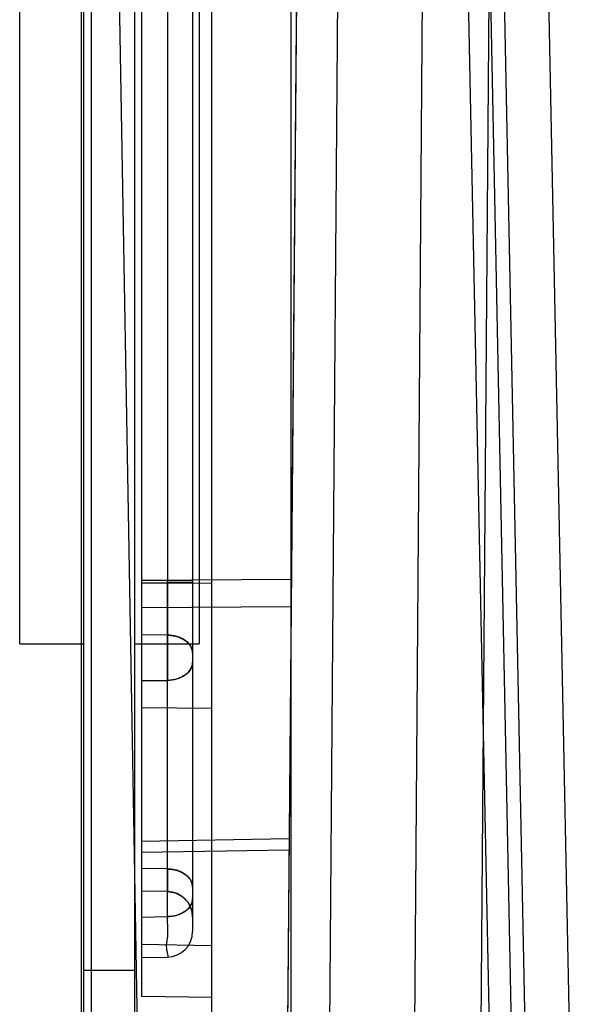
# Model space of a CAD drawing. Header units: millimetres. Extents: x 42 to 339, y 169 to 362.
# Tile 2 of 11: x 53 to 75, y 235 to 274. Entities that reach past the tile are written whole.
import ezdxf

# ---------------------------------------------------------------- set-up
doc = ezdxf.new("R2010")
doc.units = ezdxf.units.MM
doc.header["$LTSCALE"] = 34.608482
doc.layers.get('0').update_dxf_attribs({"linetype": 'CONTINUOUS'})

msp = doc.modelspace()

# ---------------------------------------------------------------- linework, layer by layer
at = {"color": 7, "linetype": 'Continuous'}
for p, q in [((55.44, 331.063), (55.44, 233.189)), ((63.64, 233.563), (63.64, 331.063)), ((69.18, 330.666), (68.45, 234.058)), ((69.421, 330.666), (71.371, 234.058)), ((70.288, 330.684), (72.238, 234.037)), ((55.952, 330.423), (57.634, 234.058)), ((55.826, 330.066), (55.826, 233.81)), ((55.54, 231.363), (55.54, 328.063)), ((57.54, 228.063), (57.54, 328.063)), ((64.309, 328.067), (63.44, 228.563)), ((57.79, 326.463), (57.79, 235.663)), ((59.79, 323.945), (59.79, 238.745)), ((65.768, 318.563), (65.095, 228.563)), ((58.808, 308.317), (58.808, 251.808)), ((71.513, 296.17), (71.002, 228.563)), ((71.513, 296.17), (72.877, 228.563)), ((73.245, 296.257), (74.611, 228.563)), ((60.54, 233.563), (60.54, 285.067)), ((53.04, 249.413), (53.04, 279.913)), ((60.04, 279.913), (60.04, 249.413)), ((63.644, 251.926), (57.79, 251.884)), ((58.808, 251.877), (57.79, 251.884)), ((59.79, 251.877), (58.808, 251.877)), ((57.79, 251.801), (58.808, 251.808)), ((57.79, 251.801), (60.54, 251.781)), ((58.808, 251.808), (59.79, 251.808)), ((63.635, 250.866), (57.79, 250.824)), ((58.808, 249.756), (57.79, 249.763)), ((58.808, 238.762), (58.808, 249.756)), ((53.04, 249.413), (55.54, 249.413)), ((57.54, 249.413), (60.04, 249.413)), ((57.79, 247.983), (58.808, 247.99)), ((57.79, 246.923), (60.54, 246.903)), ((63.556, 241.803), (57.79, 241.702)), ((63.552, 241.363), (57.79, 241.263)), ((58.808, 240.624), (57.79, 240.641)), ((58.808, 239.745), (57.79, 239.763)), ((59.604, 239.327), (59.742, 239.051)), ((59.79, 239.469), (59.79, 238.18)), ((57.79, 238.744), (58.808, 238.762)), ((57.79, 237.683), (60.54, 237.635)), ((57.79, 237.163), (58.808, 237.181)), ((57.54, 236.663), (55.54, 236.663)), ((57.79, 235.663), (60.54, 235.615))]:
    msp.add_line(p, q, dxfattribs=at)
for points in [[(64.226, 318.563), (63.965, 288.563), (63.703, 258.563), (63.44, 228.563)], [(58.808, 239.745), (59.113, 239.692), (59.387, 239.548)], [(59.113, 239.692), (59.387, 239.548), (59.604, 239.327), (59.742, 239.051), (59.79, 238.745)]]:
    msp.add_lwpolyline(points, dxfattribs=at)
for centre, start, end in [((58.79, 238.745), 0, 89), ((58.79, 238.181), 271.0015, 359.9929)]:
    msp.add_arc(centre, 1, start, end, dxfattribs=at)
for points, knots in [([(58.808, 251.877), (58.809, 251.494), (58.81, 250.787), (58.809, 250.08), (58.808, 249.756)], [0, 0, 0, 0, 0.541201, 1, 1, 1, 1]), ([(58.808, 249.756), (58.809, 250.08), (58.81, 250.787), (58.809, 251.494), (58.808, 251.877)], [0, 0, 0, 0, 0.458798, 1, 1, 1, 1]), ([(58.808, 251.808), (58.809, 251.342), (58.809, 250.443), (58.809, 249.17), (58.809, 248.363), (58.808, 247.99)], [0, 0, 0, 0, 0.366024, 0.707104, 1, 1, 1, 1]), ([(58.808, 247.99), (58.809, 248.363), (58.809, 249.17), (58.809, 250.443), (58.809, 251.342), (58.808, 251.808)], [0, 0, 0, 0, 0.292896, 0.633976, 1, 1, 1, 1]), ([(58.808, 249.756), (58.868, 249.755), (58.991, 249.745), (59.173, 249.707), (59.347, 249.642), (59.504, 249.551), (59.613, 249.456), (59.681, 249.372), (59.735, 249.289), (59.778, 249.181), (59.79, 249.091), (59.79, 249.049)], [0, 0, 0, 0, 0.135672, 0.276393, 0.417595, 0.553997, 0.681437, 0.74115, 0.797997, 0.903381, 1, 1, 1, 1]), ([(59.79, 249.049), (59.79, 249.091), (59.778, 249.181), (59.735, 249.289), (59.681, 249.372), (59.613, 249.456), (59.504, 249.551), (59.347, 249.642), (59.173, 249.707), (58.991, 249.745), (58.868, 249.755), (58.808, 249.756)], [0, 0, 0, 0, 0.096619, 0.202003, 0.25885, 0.318563, 0.446003, 0.582405, 0.723607, 0.864328, 1, 1, 1, 1]), ([(58.808, 247.99), (58.933, 247.992), (59.175, 248.027), (59.495, 248.172), (59.728, 248.399), (59.79, 248.602), (59.79, 248.697)], [0, 0, 0, 0, 0.284042, 0.54544, 0.783813, 1, 1, 1, 1]), ([(59.79, 248.697), (59.79, 248.606), (59.733, 248.412), (59.511, 248.183), (59.189, 248.03), (58.939, 247.992), (58.808, 247.99)], [0, 0, 0, 0, 0.206618, 0.435157, 0.703647, 1, 1, 1, 1]), ([(58.808, 240.624), (58.808, 240.558), (58.808, 240.433), (58.809, 240.283), (58.809, 240.174), (58.809, 240.101), (58.809, 240.035), (58.809, 239.976), (58.809, 239.923), (58.809, 239.877), (58.809, 239.842), (58.809, 239.819), (58.809, 239.803), (58.809, 239.79), (58.809, 239.778), (58.809, 239.768), (58.808, 239.76), (58.808, 239.754), (58.808, 239.751), (58.808, 239.749), (58.808, 239.747), (58.808, 239.746), (58.808, 239.745), (58.808, 239.745), (58.808, 239.745)], [0, 0, 0, 0, 0.224899, 0.424424, 0.514105, 0.596764, 0.672175, 0.740112, 0.800373, 0.852856, 0.89748, 0.916821, 0.934167, 0.94951, 0.962839, 0.974144, 0.983416, 0.990645, 0.993491, 0.995822, 0.997638, 0.998938, 0.999723, 1, 1, 1, 1]), ([(58.808, 239.745), (58.808, 239.745), (58.808, 239.745), (58.808, 239.746), (58.808, 239.747), (58.808, 239.749), (58.808, 239.751), (58.808, 239.754), (58.808, 239.76), (58.809, 239.768), (58.809, 239.778), (58.809, 239.79), (58.809, 239.803), (58.809, 239.819), (58.809, 239.842), (58.809, 239.877), (58.809, 239.923), (58.809, 239.976), (58.809, 240.035), (58.809, 240.101), (58.809, 240.174), (58.809, 240.283), (58.808, 240.433), (58.808, 240.558), (58.808, 240.624)], [0, 0, 0, 0, 0.000277, 0.00106, 0.00236, 0.004175, 0.006506, 0.009351, 0.01658, 0.025852, 0.037157, 0.050486, 0.065828, 0.083175, 0.102516, 0.147142, 0.199625, 0.259888, 0.327826, 0.403237, 0.485897, 0.575579, 0.775102, 1, 1, 1, 1]), ([(59.79, 239.917), (59.79, 239.959), (59.778, 240.049), (59.735, 240.157), (59.681, 240.24), (59.613, 240.324), (59.504, 240.419), (59.347, 240.51), (59.173, 240.575), (58.991, 240.613), (58.868, 240.623), (58.808, 240.624)], [0, 0, 0, 0, 0.096619, 0.202003, 0.25885, 0.318563, 0.446003, 0.582405, 0.723607, 0.864328, 1, 1, 1, 1]), ([(58.808, 240.624), (58.868, 240.623), (58.991, 240.613), (59.173, 240.575), (59.347, 240.51), (59.504, 240.419), (59.613, 240.324), (59.681, 240.24), (59.735, 240.157), (59.778, 240.049), (59.79, 239.959), (59.79, 239.917)], [0, 0, 0, 0, 0.135672, 0.276393, 0.417595, 0.553997, 0.681437, 0.74115, 0.797997, 0.903381, 1, 1, 1, 1]), ([(59.79, 239.469), (59.79, 239.378), (59.733, 239.183), (59.511, 238.954), (59.189, 238.801), (58.939, 238.764), (58.808, 238.762)], [0, 0, 0, 0, 0.206618, 0.435157, 0.703647, 1, 1, 1, 1]), ([(58.808, 238.762), (58.933, 238.763), (59.175, 238.798), (59.495, 238.943), (59.728, 239.17), (59.79, 239.373), (59.79, 239.469)], [0, 0, 0, 0, 0.284042, 0.54544, 0.783813, 1, 1, 1, 1]), ([(58.808, 237.181), (58.869, 237.179), (58.725, 237.571), (58.864, 237.953), (58.808, 238.476), (58.808, 238.762)], [0, 0, 0, 0, 0.116351, 0.45743, 1, 1, 1, 1])]:
    msp.add_open_spline(points, degree=3, knots=knots, dxfattribs=at)

doc.saveas('drawing.dxf')
